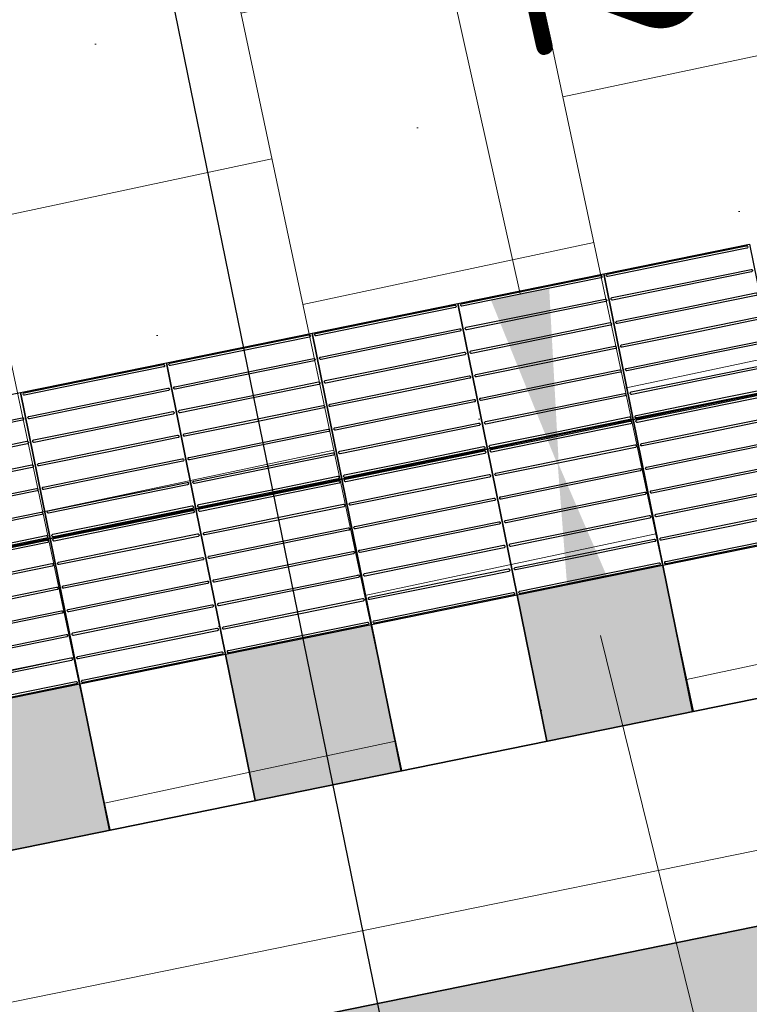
# Model space of a CAD drawing. Header units: metres. Extents: x 196651 to 397723, y 354703 to 710691.
# Tile 140 of 256: x 197841.24 to 197842.71, y 356143.48 to 356145.46. Entities that reach past the tile are written whole.
import ezdxf
from ezdxf.enums import TextEntityAlignment as Align

# ---------------------------------------------------------------- set-up
doc = ezdxf.new("R2010")
doc.units = ezdxf.units.M
doc.header["$MEASUREMENT"] = 0
doc.linetypes.add('VH-RWSBAND_110X220', pattern=[24, 10, -2, 2, -2, 2, -2, 2, -2])
for name, color, linetype, lineweight in [('N-WE-VH-GOOT_TEGEL-G', 170, 'Continuous', 35), ('N-WE-VH-KANTOPSLUITING_BUSPERRONBAND-G', 6, 'VH-RWSBAND_110X220', 35), ('N-WE-VH-KANTVERHARDING-G', 1, 'Continuous', 5), ('N-WE-VH-VERHARDING_BETON-A-200', 253, 'Continuous', 5), ('N-WE-VH-VERHARDING_TEGEL-300X300X60-A', 252, 'Continuous', 18), ('N-WE-VH-VERHARDING_TEGEL-A', 252, 'Continuous', 5), ('N-WE-VH-VERKEERSTEGEL-GELEIDETEGEL-S', 5, 'Continuous', 25), ('N-WE-VH-VERKEERSTEGEL-TEGEL ZWART-WIT-S', 7, 'Continuous', 25), ('X-XX-AL-VERWIJZING_DOORSNEDE-200-S', 3, 'Continuous', 25)]:
    doc.layers.add(name, color=color, linetype=linetype, lineweight=lineweight)
doc.layers.add('X-XX-AL-HULPLIJNEN', color=4, linetype='Continuous', lineweight=25, plot=False)
doc.styles.add('NLCS-ISO-M200-T18', font='NLCS-ISO.ttf')
doc.styles.get("Standard").update_dxf_attribs({"font": 'isocp.shx'})
doc.dimstyles.new('NLCS-M200-T18-PIJL', dxfattribs={"dimscale": 0.2, "dimtxt": 1.8, "dimasz": 1.8, "dimexe": 2, "dimexo": 2, "dimgap": 0.7, "dimtad": 1, "dimzin": 0, "dimdsep": 46, "dimtxsty": 'NLCS-ISO-M200-T18', "dimcen": 0, "dimdle": 2, "dimse1": 1, "dimse2": 1, "dimclrd": 256, "dimclre": 256, "dimclrt": 256, "dimadec": 1, "dimazin": 0, "dimtfac": 1, "dimtofl": 0, "dimtmove": 1, "dimatfit": 0, "dimfxl": 2, "dimfxlon": 1, "dimtfillclr": 254, "dimtolj": 1, "dimtzin": 0, "dimlwd": 18, "dimlwe": 18, "dimarcsym": 0})

# ---------------------------------------------------------------- blocks, each defined once
blk = doc.blocks.new('SVH-VERKEERSTEGEL_300X300_ZWART TEGEL_DYN')
h = blk.add_hatch(color=256)
h.dxf.hatch_style = 1
h.paths.add_polyline_path([(0, 0.3), (0, 0), (0.3, 0), (0.3, 0.3)])
at = {"flags": 128}
blk.add_lwpolyline([(0, 0.3), (0, 0), (0.3, 0), (0.3, 0.3)], close=True, dxfattribs=at)
blk = doc.blocks.new('SVH-VERKEERSTEGEL_300X300_WITTE TEGEL_DYN')
at = {"flags": 128}
blk.add_lwpolyline([(0, 0.3), (0, 0), (0.3, 0), (0.3, 0.3)], close=True, dxfattribs=at)
blk = doc.blocks.new('*U382')
for name, p in [('SVH-VERKEERSTEGEL_300X300_ZWART TEGEL_DYN', (6.9, 0)), ('SVH-VERKEERSTEGEL_300X300_WITTE TEGEL_DYN', (7.2, 0)), ('SVH-VERKEERSTEGEL_300X300_ZWART TEGEL_DYN', (7.5, 0)), ('SVH-VERKEERSTEGEL_300X300_WITTE TEGEL_DYN', (7.8, 0)), ('SVH-VERKEERSTEGEL_300X300_ZWART TEGEL_DYN', (8.1, 0)), ('SVH-VERKEERSTEGEL_300X300_WITTE TEGEL_DYN', (8.4, 0))]:
    blk.add_blockref(name, p)
blk = doc.blocks.new('*U383')
at = {"flags": 128}
for points in [[(6.9, 0.3), (6.9, 0.6), (7.2, 0.6), (7.2, 0.3)], [(7.2, 0.3), (7.2, 0.6), (7.5, 0.6), (7.5, 0.3)], [(7.5, 0.3), (7.5, 0.6), (7.8, 0.6), (7.8, 0.3)], [(7.8, 0.3), (7.8, 0.6), (8.1, 0.6), (8.1, 0.3)], [(8.1, 0.3), (8.1, 0.6), (8.4, 0.6), (8.4, 0.3)], [(8.4, 0.3), (8.4, 0.6), (8.7, 0.6), (8.7, 0.3)], [(6.9, 0), (6.9, 0.3), (7.2, 0.3), (7.2, 0)], [(7.2, 0), (7.2, 0.3), (7.5, 0.3), (7.5, 0)], [(7.5, 0), (7.5, 0.3), (7.8, 0.3), (7.8, 0)], [(7.8, 0), (7.8, 0.3), (8.1, 0.3), (8.1, 0)], [(8.1, 0), (8.1, 0.3), (8.4, 0.3), (8.4, 0)], [(8.4, 0), (8.4, 0.3), (8.7, 0.3), (8.7, 0)]]:
    blk.add_lwpolyline(points, close=True, dxfattribs=at)
for points in [[(7.2045, 0.5955, -0.414214), (7.207, 0.598), (7.3475, 0.598)], [(7.3475, 0.593), (7.207, 0.593, -0.414214), (7.2045, 0.5955), (7.2045, 0.5955)], [(7.3475, 0.598), (7.493, 0.598, -0.414214), (7.4955, 0.5955), (7.4955, 0.5955, -0.414214), (7.493, 0.593), (7.3475, 0.593)], [(7.5045, 0.5955, -0.414214), (7.507, 0.598), (7.6475, 0.598)], [(7.6475, 0.593), (7.507, 0.593, -0.414214), (7.5045, 0.5955), (7.5045, 0.5955)], [(7.6475, 0.598), (7.793, 0.598, -0.414214), (7.7955, 0.5955), (7.7955, 0.5955, -0.414214), (7.793, 0.593), (7.6475, 0.593)], [(7.8045, 0.5955, -0.414214), (7.807, 0.598), (7.9475, 0.598)], [(7.9475, 0.593), (7.807, 0.593, -0.414214), (7.8045, 0.5955), (7.8045, 0.5955)], [(7.9475, 0.598), (8.093, 0.598, -0.414214), (8.0955, 0.5955), (8.0955, 0.5955, -0.414214), (8.093, 0.593), (7.9475, 0.593)], [(8.1045, 0.5955, -0.414214), (8.107, 0.598), (8.2475, 0.598)], [(8.2475, 0.593), (8.107, 0.593, -0.414214), (8.1045, 0.5955), (8.1045, 0.5955)], [(8.2475, 0.598), (8.393, 0.598, -0.414214), (8.3955, 0.5955), (8.3955, 0.5955, -0.414214), (8.393, 0.593), (8.2475, 0.593)], [(8.4045, 0.5955, -0.414214), (8.407, 0.598), (8.5475, 0.598)], [(8.5475, 0.593), (8.407, 0.593, -0.414214), (8.4045, 0.5955), (8.4045, 0.5955)], [(8.5475, 0.598), (8.693, 0.598, -0.414214), (8.6955, 0.5955), (8.6955, 0.5955, -0.414214), (8.693, 0.593), (8.5475, 0.593)], [(7.0475, 0.5495), (7.193, 0.5495, -0.414214), (7.1955, 0.547), (7.1955, 0.547, -0.414214), (7.193, 0.5445), (7.0475, 0.5445)], [(7.2045, 0.547, -0.414214), (7.207, 0.5495), (7.3475, 0.5495)], [(7.3475, 0.5445), (7.207, 0.5445, -0.414214), (7.2045, 0.547), (7.2045, 0.547)], [(7.3475, 0.5495), (7.493, 0.5495, -0.414214), (7.4955, 0.547), (7.4955, 0.547, -0.414214), (7.493, 0.5445), (7.3475, 0.5445)], [(7.5045, 0.547, -0.414214), (7.507, 0.5495), (7.6475, 0.5495)], [(7.6475, 0.5445), (7.507, 0.5445, -0.414214), (7.5045, 0.547), (7.5045, 0.547)], [(7.6475, 0.5495), (7.793, 0.5495, -0.414214), (7.7955, 0.547), (7.7955, 0.547, -0.414214), (7.793, 0.5445), (7.6475, 0.5445)], [(7.8045, 0.547, -0.414214), (7.807, 0.5495), (7.9475, 0.5495)], [(7.9475, 0.5445), (7.807, 0.5445, -0.414214), (7.8045, 0.547), (7.8045, 0.547)], [(7.9475, 0.5495), (8.093, 0.5495, -0.414214), (8.0955, 0.547), (8.0955, 0.547, -0.414214), (8.093, 0.5445), (7.9475, 0.5445)], [(8.1045, 0.547, -0.414214), (8.107, 0.5495), (8.2475, 0.5495)], [(8.2475, 0.5445), (8.107, 0.5445, -0.414214), (8.1045, 0.547), (8.1045, 0.547)], [(8.2475, 0.5495), (8.393, 0.5495, -0.414214), (8.3955, 0.547), (8.3955, 0.547, -0.414214), (8.393, 0.5445), (8.2475, 0.5445)], [(8.4045, 0.547, -0.414214), (8.407, 0.5495), (8.5475, 0.5495)], [(8.5475, 0.5445), (8.407, 0.5445, -0.414214), (8.4045, 0.547), (8.4045, 0.547)], [(8.5475, 0.5495), (8.693, 0.5495, -0.414214), (8.6955, 0.547), (8.6955, 0.547, -0.414214), (8.693, 0.5445), (8.5475, 0.5445)], [(7.0475, 0.501), (7.193, 0.501, -0.414214), (7.1955, 0.4985), (7.1955, 0.4985, -0.414214), (7.193, 0.496), (7.0475, 0.496)], [(7.2045, 0.4985, -0.414214), (7.207, 0.501), (7.3475, 0.501)], [(7.3475, 0.496), (7.207, 0.496, -0.414214), (7.2045, 0.4985), (7.2045, 0.4985)], [(7.3475, 0.501), (7.493, 0.501, -0.414214), (7.4955, 0.4985), (7.4955, 0.4985, -0.414214), (7.493, 0.496), (7.3475, 0.496)], [(7.5045, 0.4985, -0.414214), (7.507, 0.501), (7.6475, 0.501)], [(7.6475, 0.496), (7.507, 0.496, -0.414214), (7.5045, 0.4985), (7.5045, 0.4985)], [(7.6475, 0.501), (7.793, 0.501, -0.414214), (7.7955, 0.4985), (7.7955, 0.4985, -0.414214), (7.793, 0.496), (7.6475, 0.496)], [(7.8045, 0.4985, -0.414214), (7.807, 0.501), (7.9475, 0.501)], [(7.9475, 0.496), (7.807, 0.496, -0.414214), (7.8045, 0.4985), (7.8045, 0.4985)], [(7.9475, 0.501), (8.093, 0.501, -0.414214), (8.0955, 0.4985), (8.0955, 0.4985, -0.414214), (8.093, 0.496), (7.9475, 0.496)], [(8.1045, 0.4985, -0.414214), (8.107, 0.501), (8.2475, 0.501)], [(8.2475, 0.496), (8.107, 0.496, -0.414214), (8.1045, 0.4985), (8.1045, 0.4985)], [(8.2475, 0.501), (8.393, 0.501, -0.414214), (8.3955, 0.4985), (8.3955, 0.4985, -0.414214), (8.393, 0.496), (8.2475, 0.496)], [(8.4045, 0.4985, -0.414214), (8.407, 0.501), (8.5475, 0.501)], [(8.5475, 0.496), (8.407, 0.496, -0.414214), (8.4045, 0.4985), (8.4045, 0.4985)], [(8.5475, 0.501), (8.693, 0.501, -0.414214), (8.6955, 0.4985), (8.6955, 0.4985, -0.414214), (8.693, 0.496), (8.5475, 0.496)], [(7.0475, 0.4525), (7.193, 0.4525, -0.414214), (7.1955, 0.45), (7.1955, 0.45, -0.414214), (7.193, 0.4475), (7.0475, 0.4475)], [(7.2045, 0.45, -0.414214), (7.207, 0.4525), (7.3475, 0.4525)], [(7.3475, 0.4475), (7.207, 0.4475, -0.414214), (7.2045, 0.45), (7.2045, 0.45)], [(7.3475, 0.4525), (7.493, 0.4525, -0.414214), (7.4955, 0.45), (7.4955, 0.45, -0.414214), (7.493, 0.4475), (7.3475, 0.4475)], [(7.5045, 0.45, -0.414214), (7.507, 0.4525), (7.6475, 0.4525)], [(7.6475, 0.4475), (7.507, 0.4475, -0.414214), (7.5045, 0.45), (7.5045, 0.45)], [(7.6475, 0.4525), (7.793, 0.4525, -0.414214), (7.7955, 0.45), (7.7955, 0.45, -0.414214), (7.793, 0.4475), (7.6475, 0.4475)], [(7.8045, 0.45, -0.414214), (7.807, 0.4525), (7.9475, 0.4525)], [(7.9475, 0.4475), (7.807, 0.4475, -0.414214), (7.8045, 0.45), (7.8045, 0.45)], [(7.9475, 0.4525), (8.093, 0.4525, -0.414214), (8.0955, 0.45), (8.0955, 0.45, -0.414214), (8.093, 0.4475), (7.9475, 0.4475)], [(8.1045, 0.45, -0.414214), (8.107, 0.4525), (8.2475, 0.4525)], [(8.2475, 0.4475), (8.107, 0.4475, -0.414214), (8.1045, 0.45), (8.1045, 0.45)], [(8.2475, 0.4525), (8.393, 0.4525, -0.414214), (8.3955, 0.45), (8.3955, 0.45, -0.414214), (8.393, 0.4475), (8.2475, 0.4475)], [(8.4045, 0.45, -0.414214), (8.407, 0.4525), (8.5475, 0.4525)], [(8.5475, 0.4475), (8.407, 0.4475, -0.414214), (8.4045, 0.45), (8.4045, 0.45)], [(8.5475, 0.4525), (8.693, 0.4525, -0.414214), (8.6955, 0.45), (8.6955, 0.45, -0.414214), (8.693, 0.4475), (8.5475, 0.4475)], [(7.0475, 0.404), (7.193, 0.404, -0.414214), (7.1955, 0.4015), (7.1955, 0.4015, -0.414214), (7.193, 0.399), (7.0475, 0.399)], [(7.2045, 0.4015, -0.414214), (7.207, 0.404), (7.3475, 0.404)], [(7.3475, 0.399), (7.207, 0.399, -0.414214), (7.2045, 0.4015), (7.2045, 0.4015)], [(7.3475, 0.404), (7.493, 0.404, -0.414214), (7.4955, 0.4015), (7.4955, 0.4015, -0.414214), (7.493, 0.399), (7.3475, 0.399)], [(7.5045, 0.4015, -0.414214), (7.507, 0.404), (7.6475, 0.404)], [(7.6475, 0.399), (7.507, 0.399, -0.414214), (7.5045, 0.4015), (7.5045, 0.4015)], [(7.6475, 0.404), (7.793, 0.404, -0.414214), (7.7955, 0.4015), (7.7955, 0.4015, -0.414214), (7.793, 0.399), (7.6475, 0.399)], [(7.8045, 0.4015, -0.414214), (7.807, 0.404), (7.9475, 0.404)], [(7.9475, 0.399), (7.807, 0.399, -0.414214), (7.8045, 0.4015), (7.8045, 0.4015)], [(7.9475, 0.404), (8.093, 0.404, -0.414214), (8.0955, 0.4015), (8.0955, 0.4015, -0.414214), (8.093, 0.399), (7.9475, 0.399)], [(8.1045, 0.4015, -0.414214), (8.107, 0.404), (8.2475, 0.404)], [(8.2475, 0.399), (8.107, 0.399, -0.414214), (8.1045, 0.4015), (8.1045, 0.4015)], [(8.2475, 0.404), (8.393, 0.404, -0.414214), (8.3955, 0.4015), (8.3955, 0.4015, -0.414214), (8.393, 0.399), (8.2475, 0.399)], [(8.4045, 0.4015, -0.414214), (8.407, 0.404), (8.5475, 0.404)], [(8.5475, 0.399), (8.407, 0.399, -0.414214), (8.4045, 0.4015), (8.4045, 0.4015)], [(8.5475, 0.404), (8.693, 0.404, -0.414214), (8.6955, 0.4015), (8.6955, 0.4015, -0.414214), (8.693, 0.399), (8.5475, 0.399)], [(7.0475, 0.3555), (7.193, 0.3555, -0.414214), (7.1955, 0.353), (7.1955, 0.353, -0.414214), (7.193, 0.3505), (7.0475, 0.3505)], [(7.2045, 0.353, -0.414214), (7.207, 0.3555), (7.3475, 0.3555)], [(7.3475, 0.3505), (7.207, 0.3505, -0.414214), (7.2045, 0.353), (7.2045, 0.353)], [(7.3475, 0.3555), (7.493, 0.3555, -0.414214), (7.4955, 0.353), (7.4955, 0.353, -0.414214), (7.493, 0.3505), (7.3475, 0.3505)], [(7.5045, 0.353, -0.414214), (7.507, 0.3555), (7.6475, 0.3555)], [(7.6475, 0.3505), (7.507, 0.3505, -0.414214), (7.5045, 0.353), (7.5045, 0.353)], [(7.6475, 0.3555), (7.793, 0.3555, -0.414214), (7.7955, 0.353), (7.7955, 0.353, -0.414214), (7.793, 0.3505), (7.6475, 0.3505)], [(7.8045, 0.353, -0.414214), (7.807, 0.3555), (7.9475, 0.3555)], [(7.9475, 0.3505), (7.807, 0.3505, -0.414214), (7.8045, 0.353), (7.8045, 0.353)], [(7.9475, 0.3555), (8.093, 0.3555, -0.414214), (8.0955, 0.353), (8.0955, 0.353, -0.414214), (8.093, 0.3505), (7.9475, 0.3505)], [(8.1045, 0.353, -0.414214), (8.107, 0.3555), (8.2475, 0.3555)], [(8.2475, 0.3505), (8.107, 0.3505, -0.414214), (8.1045, 0.353), (8.1045, 0.353)], [(8.2475, 0.3555), (8.393, 0.3555, -0.414214), (8.3955, 0.353), (8.3955, 0.353, -0.414214), (8.393, 0.3505), (8.2475, 0.3505)], [(8.4045, 0.353, -0.414214), (8.407, 0.3555), (8.5475, 0.3555)], [(8.5475, 0.3505), (8.407, 0.3505, -0.414214), (8.4045, 0.353), (8.4045, 0.353)], [(8.5475, 0.3555), (8.693, 0.3555, -0.414214), (8.6955, 0.353), (8.6955, 0.353, -0.414214), (8.693, 0.3505), (8.5475, 0.3505)], [(7.0475, 0.307), (7.193, 0.307, -0.414214), (7.1955, 0.3045), (7.1955, 0.3045, -0.414214), (7.193, 0.302), (7.0475, 0.302)], [(7.0475, 0.298), (7.193, 0.298, -0.414214), (7.1955, 0.2955), (7.1955, 0.2955, -0.414214), (7.193, 0.293), (7.0475, 0.293)], [(7.2045, 0.3045, -0.414214), (7.207, 0.307), (7.3475, 0.307)], [(7.3475, 0.302), (7.207, 0.302, -0.414214), (7.2045, 0.3045), (7.2045, 0.3045)], [(7.2045, 0.2955, -0.414214), (7.207, 0.298), (7.3475, 0.298)], [(7.3475, 0.307), (7.493, 0.307, -0.414214), (7.4955, 0.3045), (7.4955, 0.3045, -0.414214), (7.493, 0.302), (7.3475, 0.302)], [(7.3475, 0.298), (7.493, 0.298, -0.414214), (7.4955, 0.2955), (7.4955, 0.2955, -0.414214), (7.493, 0.293), (7.3475, 0.293)], [(7.5045, 0.3045, -0.414214), (7.507, 0.307), (7.6475, 0.307)], [(7.6475, 0.302), (7.507, 0.302, -0.414214), (7.5045, 0.3045), (7.5045, 0.3045)], [(7.5045, 0.2955, -0.414214), (7.507, 0.298), (7.6475, 0.298)], [(7.6475, 0.307), (7.793, 0.307, -0.414214), (7.7955, 0.3045), (7.7955, 0.3045, -0.414214), (7.793, 0.302), (7.6475, 0.302)], [(7.6475, 0.298), (7.793, 0.298, -0.414214), (7.7955, 0.2955), (7.7955, 0.2955, -0.414214), (7.793, 0.293), (7.6475, 0.293)], [(7.8045, 0.3045, -0.414214), (7.807, 0.307), (7.9475, 0.307)], [(7.9475, 0.302), (7.807, 0.302, -0.414214), (7.8045, 0.3045), (7.8045, 0.3045)], [(7.8045, 0.2955, -0.414214), (7.807, 0.298), (7.9475, 0.298)], [(7.9475, 0.307), (8.093, 0.307, -0.414214), (8.0955, 0.3045), (8.0955, 0.3045, -0.414214), (8.093, 0.302), (7.9475, 0.302)], [(7.9475, 0.298), (8.093, 0.298, -0.414214), (8.0955, 0.2955), (8.0955, 0.2955, -0.414214), (8.093, 0.293), (7.9475, 0.293)], [(8.1045, 0.3045, -0.414214), (8.107, 0.307), (8.2475, 0.307)], [(8.2475, 0.302), (8.107, 0.302, -0.414214), (8.1045, 0.3045), (8.1045, 0.3045)], [(8.1045, 0.2955, -0.414214), (8.107, 0.298), (8.2475, 0.298)], [(8.2475, 0.307), (8.393, 0.307, -0.414214), (8.3955, 0.3045), (8.3955, 0.3045, -0.414214), (8.393, 0.302), (8.2475, 0.302)], [(8.2475, 0.298), (8.393, 0.298, -0.414214), (8.3955, 0.2955), (8.3955, 0.2955, -0.414214), (8.393, 0.293), (8.2475, 0.293)], [(8.4045, 0.3045, -0.414214), (8.407, 0.307), (8.5475, 0.307)], [(8.5475, 0.302), (8.407, 0.302, -0.414214), (8.4045, 0.3045), (8.4045, 0.3045)], [(8.4045, 0.2955, -0.414214), (8.407, 0.298), (8.5475, 0.298)], [(8.5475, 0.307), (8.693, 0.307, -0.414214), (8.6955, 0.3045), (8.6955, 0.3045, -0.414214), (8.693, 0.302), (8.5475, 0.302)], [(8.5475, 0.298), (8.693, 0.298, -0.414214), (8.6955, 0.2955), (8.6955, 0.2955, -0.414214), (8.693, 0.293), (8.5475, 0.293)], [(7.3475, 0.293), (7.207, 0.293, -0.414214), (7.2045, 0.2955), (7.2045, 0.2955)], [(7.6475, 0.293), (7.507, 0.293, -0.414214), (7.5045, 0.2955), (7.5045, 0.2955)], [(7.9475, 0.293), (7.807, 0.293, -0.414214), (7.8045, 0.2955), (7.8045, 0.2955)], [(8.2475, 0.293), (8.107, 0.293, -0.414214), (8.1045, 0.2955), (8.1045, 0.2955)], [(8.5475, 0.293), (8.407, 0.293, -0.414214), (8.4045, 0.2955), (8.4045, 0.2955)], [(7.0475, 0.2495), (7.193, 0.2495, -0.414214), (7.1955, 0.247), (7.1955, 0.247, -0.414214), (7.193, 0.2445), (7.0475, 0.2445)], [(7.2045, 0.247, -0.414214), (7.207, 0.2495), (7.3475, 0.2495)], [(7.3475, 0.2445), (7.207, 0.2445, -0.414214), (7.2045, 0.247), (7.2045, 0.247)], [(7.3475, 0.2495), (7.493, 0.2495, -0.414214), (7.4955, 0.247), (7.4955, 0.247, -0.414214), (7.493, 0.2445), (7.3475, 0.2445)], [(7.5045, 0.247, -0.414214), (7.507, 0.2495), (7.6475, 0.2495)], [(7.6475, 0.2445), (7.507, 0.2445, -0.414214), (7.5045, 0.247), (7.5045, 0.247)], [(7.6475, 0.2495), (7.793, 0.2495, -0.414214), (7.7955, 0.247), (7.7955, 0.247, -0.414214), (7.793, 0.2445), (7.6475, 0.2445)], [(7.8045, 0.247, -0.414214), (7.807, 0.2495), (7.9475, 0.2495)], [(7.9475, 0.2445), (7.807, 0.2445, -0.414214), (7.8045, 0.247), (7.8045, 0.247)], [(7.9475, 0.2495), (8.093, 0.2495, -0.414214), (8.0955, 0.247), (8.0955, 0.247, -0.414214), (8.093, 0.2445), (7.9475, 0.2445)], [(8.1045, 0.247, -0.414214), (8.107, 0.2495), (8.2475, 0.2495)], [(8.2475, 0.2445), (8.107, 0.2445, -0.414214), (8.1045, 0.247), (8.1045, 0.247)], [(8.2475, 0.2495), (8.393, 0.2495, -0.414214), (8.3955, 0.247), (8.3955, 0.247, -0.414214), (8.393, 0.2445), (8.2475, 0.2445)], [(8.4045, 0.247, -0.414214), (8.407, 0.2495), (8.5475, 0.2495)], [(8.5475, 0.2445), (8.407, 0.2445, -0.414214), (8.4045, 0.247), (8.4045, 0.247)], [(8.5475, 0.2495), (8.693, 0.2495, -0.414214), (8.6955, 0.247), (8.6955, 0.247, -0.414214), (8.693, 0.2445), (8.5475, 0.2445)], [(7.0475, 0.201), (7.193, 0.201, -0.414214), (7.1955, 0.1985), (7.1955, 0.1985, -0.414214), (7.193, 0.196), (7.0475, 0.196)], [(7.2045, 0.1985, -0.414214), (7.207, 0.201), (7.3475, 0.201)], [(7.3475, 0.196), (7.207, 0.196, -0.414214), (7.2045, 0.1985), (7.2045, 0.1985)], [(7.3475, 0.201), (7.493, 0.201, -0.414214), (7.4955, 0.1985), (7.4955, 0.1985, -0.414214), (7.493, 0.196), (7.3475, 0.196)], [(7.5045, 0.1985, -0.414214), (7.507, 0.201), (7.6475, 0.201)], [(7.6475, 0.196), (7.507, 0.196, -0.414214), (7.5045, 0.1985), (7.5045, 0.1985)], [(7.6475, 0.201), (7.793, 0.201, -0.414214), (7.7955, 0.1985), (7.7955, 0.1985, -0.414214), (7.793, 0.196), (7.6475, 0.196)], [(7.8045, 0.1985, -0.414214), (7.807, 0.201), (7.9475, 0.201)], [(7.9475, 0.196), (7.807, 0.196, -0.414214), (7.8045, 0.1985), (7.8045, 0.1985)], [(7.9475, 0.201), (8.093, 0.201, -0.414214), (8.0955, 0.1985), (8.0955, 0.1985, -0.414214), (8.093, 0.196), (7.9475, 0.196)], [(8.1045, 0.1985, -0.414214), (8.107, 0.201), (8.2475, 0.201)], [(8.2475, 0.196), (8.107, 0.196, -0.414214), (8.1045, 0.1985), (8.1045, 0.1985)], [(8.2475, 0.201), (8.393, 0.201, -0.414214), (8.3955, 0.1985), (8.3955, 0.1985, -0.414214), (8.393, 0.196), (8.2475, 0.196)], [(8.4045, 0.1985, -0.414214), (8.407, 0.201), (8.5475, 0.201)], [(8.5475, 0.196), (8.407, 0.196, -0.414214), (8.4045, 0.1985), (8.4045, 0.1985)], [(8.5475, 0.201), (8.693, 0.201, -0.414214), (8.6955, 0.1985), (8.6955, 0.1985, -0.414214), (8.693, 0.196), (8.5475, 0.196)], [(7.0475, 0.1525), (7.193, 0.1525, -0.414214), (7.1955, 0.15), (7.1955, 0.15, -0.414214), (7.193, 0.1475), (7.0475, 0.1475)], [(7.2045, 0.15, -0.414214), (7.207, 0.1525), (7.3475, 0.1525)], [(7.3475, 0.1475), (7.207, 0.1475, -0.414214), (7.2045, 0.15), (7.2045, 0.15)], [(7.3475, 0.1525), (7.493, 0.1525, -0.414214), (7.4955, 0.15), (7.4955, 0.15, -0.414214), (7.493, 0.1475), (7.3475, 0.1475)], [(7.5045, 0.15, -0.414214), (7.507, 0.1525), (7.6475, 0.1525)], [(7.6475, 0.1475), (7.507, 0.1475, -0.414214), (7.5045, 0.15), (7.5045, 0.15)], [(7.6475, 0.1525), (7.793, 0.1525, -0.414214), (7.7955, 0.15), (7.7955, 0.15, -0.414214), (7.793, 0.1475), (7.6475, 0.1475)], [(7.8045, 0.15, -0.414214), (7.807, 0.1525), (7.9475, 0.1525)], [(7.9475, 0.1475), (7.807, 0.1475, -0.414214), (7.8045, 0.15), (7.8045, 0.15)], [(7.9475, 0.1525), (8.093, 0.1525, -0.414214), (8.0955, 0.15), (8.0955, 0.15, -0.414214), (8.093, 0.1475), (7.9475, 0.1475)], [(8.1045, 0.15, -0.414214), (8.107, 0.1525), (8.2475, 0.1525)], [(8.2475, 0.1475), (8.107, 0.1475, -0.414214), (8.1045, 0.15), (8.1045, 0.15)], [(8.2475, 0.1525), (8.393, 0.1525, -0.414214), (8.3955, 0.15), (8.3955, 0.15, -0.414214), (8.393, 0.1475), (8.2475, 0.1475)], [(8.4045, 0.15, -0.414214), (8.407, 0.1525), (8.5475, 0.1525)], [(8.5475, 0.1475), (8.407, 0.1475, -0.414214), (8.4045, 0.15), (8.4045, 0.15)], [(8.5475, 0.1525), (8.693, 0.1525, -0.414214), (8.6955, 0.15), (8.6955, 0.15, -0.414214), (8.693, 0.1475), (8.5475, 0.1475)], [(7.0475, 0.104), (7.193, 0.104, -0.414214), (7.1955, 0.1015), (7.1955, 0.1015, -0.414214), (7.193, 0.099), (7.0475, 0.099)], [(7.2045, 0.1015, -0.414214), (7.207, 0.104), (7.3475, 0.104)], [(7.3475, 0.099), (7.207, 0.099, -0.414214), (7.2045, 0.1015), (7.2045, 0.1015)], [(7.3475, 0.104), (7.493, 0.104, -0.414214), (7.4955, 0.1015), (7.4955, 0.1015, -0.414214), (7.493, 0.099), (7.3475, 0.099)], [(7.5045, 0.1015, -0.414214), (7.507, 0.104), (7.6475, 0.104)], [(7.6475, 0.099), (7.507, 0.099, -0.414214), (7.5045, 0.1015), (7.5045, 0.1015)], [(7.6475, 0.104), (7.793, 0.104, -0.414214), (7.7955, 0.1015), (7.7955, 0.1015, -0.414214), (7.793, 0.099), (7.6475, 0.099)], [(7.8045, 0.1015, -0.414214), (7.807, 0.104), (7.9475, 0.104)], [(7.9475, 0.099), (7.807, 0.099, -0.414214), (7.8045, 0.1015), (7.8045, 0.1015)], [(7.9475, 0.104), (8.093, 0.104, -0.414214), (8.0955, 0.1015), (8.0955, 0.1015, -0.414214), (8.093, 0.099), (7.9475, 0.099)], [(8.1045, 0.1015, -0.414214), (8.107, 0.104), (8.2475, 0.104)], [(8.2475, 0.099), (8.107, 0.099, -0.414214), (8.1045, 0.1015), (8.1045, 0.1015)], [(8.2475, 0.104), (8.393, 0.104, -0.414214), (8.3955, 0.1015), (8.3955, 0.1015, -0.414214), (8.393, 0.099), (8.2475, 0.099)], [(8.4045, 0.1015, -0.414214), (8.407, 0.104), (8.5475, 0.104)], [(8.5475, 0.099), (8.407, 0.099, -0.414214), (8.4045, 0.1015), (8.4045, 0.1015)], [(8.5475, 0.104), (8.693, 0.104, -0.414214), (8.6955, 0.1015), (8.6955, 0.1015, -0.414214), (8.693, 0.099), (8.5475, 0.099)], [(7.0475, 0.0555), (7.193, 0.0555, -0.414214), (7.1955, 0.053), (7.1955, 0.053, -0.414214), (7.193, 0.0505), (7.0475, 0.0505)], [(7.2045, 0.053, -0.414214), (7.207, 0.0555), (7.3475, 0.0555)], [(7.3475, 0.0505), (7.207, 0.0505, -0.414214), (7.2045, 0.053), (7.2045, 0.053)], [(7.3475, 0.0555), (7.493, 0.0555, -0.414214), (7.4955, 0.053), (7.4955, 0.053, -0.414214), (7.493, 0.0505), (7.3475, 0.0505)], [(7.5045, 0.053, -0.414214), (7.507, 0.0555), (7.6475, 0.0555)], [(7.6475, 0.0505), (7.507, 0.0505, -0.414214), (7.5045, 0.053), (7.5045, 0.053)], [(7.6475, 0.0555), (7.793, 0.0555, -0.414214), (7.7955, 0.053), (7.7955, 0.053, -0.414214), (7.793, 0.0505), (7.6475, 0.0505)], [(7.8045, 0.053, -0.414214), (7.807, 0.0555), (7.9475, 0.0555)], [(7.9475, 0.0505), (7.807, 0.0505, -0.414214), (7.8045, 0.053), (7.8045, 0.053)], [(7.9475, 0.0555), (8.093, 0.0555, -0.414214), (8.0955, 0.053), (8.0955, 0.053, -0.414214), (8.093, 0.0505), (7.9475, 0.0505)], [(8.1045, 0.053, -0.414214), (8.107, 0.0555), (8.2475, 0.0555)], [(8.2475, 0.0505), (8.107, 0.0505, -0.414214), (8.1045, 0.053), (8.1045, 0.053)], [(8.2475, 0.0555), (8.393, 0.0555, -0.414214), (8.3955, 0.053), (8.3955, 0.053, -0.414214), (8.393, 0.0505), (8.2475, 0.0505)], [(8.4045, 0.053, -0.414214), (8.407, 0.0555), (8.5475, 0.0555)], [(8.5475, 0.0505), (8.407, 0.0505, -0.414214), (8.4045, 0.053), (8.4045, 0.053)], [(8.5475, 0.0555), (8.693, 0.0555, -0.414214), (8.6955, 0.053), (8.6955, 0.053, -0.414214), (8.693, 0.0505), (8.5475, 0.0505)], [(7.0475, 0.007), (7.193, 0.007, -0.414214), (7.1955, 0.0045), (7.1955, 0.0045, -0.414214), (7.193, 0.002), (7.0475, 0.002)], [(7.2045, 0.0045, -0.414214), (7.207, 0.007), (7.3475, 0.007)], [(7.3475, 0.002), (7.207, 0.002, -0.414214), (7.2045, 0.0045), (7.2045, 0.0045)], [(7.3475, 0.007), (7.493, 0.007, -0.414214), (7.4955, 0.0045), (7.4955, 0.0045, -0.414214), (7.493, 0.002), (7.3475, 0.002)], [(7.5045, 0.0045, -0.414214), (7.507, 0.007), (7.6475, 0.007)], [(7.6475, 0.002), (7.507, 0.002, -0.414214), (7.5045, 0.0045), (7.5045, 0.0045)], [(7.6475, 0.007), (7.793, 0.007, -0.414214), (7.7955, 0.0045), (7.7955, 0.0045, -0.414214), (7.793, 0.002), (7.6475, 0.002)], [(7.8045, 0.0045, -0.414214), (7.807, 0.007), (7.9475, 0.007)], [(7.9475, 0.002), (7.807, 0.002, -0.414214), (7.8045, 0.0045), (7.8045, 0.0045)], [(7.9475, 0.007), (8.093, 0.007, -0.414214), (8.0955, 0.0045), (8.0955, 0.0045, -0.414214), (8.093, 0.002), (7.9475, 0.002)], [(8.1045, 0.0045, -0.414214), (8.107, 0.007), (8.2475, 0.007)], [(8.2475, 0.002), (8.107, 0.002, -0.414214), (8.1045, 0.0045), (8.1045, 0.0045)], [(8.2475, 0.007), (8.393, 0.007, -0.414214), (8.3955, 0.0045), (8.3955, 0.0045, -0.414214), (8.393, 0.002), (8.2475, 0.002)], [(8.4045, 0.0045, -0.414214), (8.407, 0.007), (8.5475, 0.007)], [(8.5475, 0.002), (8.407, 0.002, -0.414214), (8.4045, 0.0045), (8.4045, 0.0045)], [(8.5475, 0.007), (8.693, 0.007, -0.414214), (8.6955, 0.0045), (8.6955, 0.0045, -0.414214), (8.693, 0.002), (8.5475, 0.002)]]:
    blk.add_lwpolyline(points, format="xyb", dxfattribs=at)
blk = doc.blocks.new('*U294')
blk.add_line((3.6062, -17.6232), (-3.1945, 15.6113))
for tag, p in [('A200', (-1.5615, 15.3127)), ('B200', (4.9906, -16.707))]:
    blk.add_attdef(tag, text='', height=0.7, rotation=281.5647).set_placement(p, align=Align.CENTER)
blk = doc.blocks.new('*D2126')
at = {"layer": 'Defpoints', "color": 0, "transparency": 16777216}
for p in [(197841.7679, 356144.4305), (197843.1453, 356141.2501), (197842.5878, 356141.1123)]:
    blk.add_point(p, dxfattribs=at)
at = {"layer": 'X-XX-AL-HULPLIJNEN', "linetype": 'Continuous', "lineweight": 18, "transparency": 16777216}
blk.add_line((197842.4118, 356144.2188), (197843.0589, 356141.5996), dxfattribs=at)
at = {"layer": 'X-XX-AL-HULPLIJNEN', "transparency": 16777216}
for points in [[(197842.47, 356144.2332), (197842.3535, 356144.2044), (197842.3254, 356144.5683)], [(197843.1172, 356141.6139), (197843.0007, 356141.5852), (197843.1453, 356141.2501)]]:
    blk.add_solid(points, dxfattribs=at)
at = {"layer": 'X-XX-AL-HULPLIJNEN', "transparency": 16777216, "insert": (197843.046, 356142.9859), "char_height": 0.36, "attachment_point": 5, "rotation": 283.879, "style": 'NLCS-ISO-M200-T18'}
blk.add_mtext('\\A1;3.42', dxfattribs=at)
blk = doc.blocks.new('*D2127')
at = {"layer": 'Defpoints', "color": 0, "transparency": 16777216}
for p in [(197841.2833, 356146.7984), (197842.3283, 356144.5556), (197841.8098, 356144.4399)]:
    blk.add_point(p, dxfattribs=at)
at = {"layer": 'X-XX-AL-HULPLIJNEN', "linetype": 'Continuous', "lineweight": 18, "transparency": 16777216}
blk.add_line((197841.8802, 356146.5628), (197842.2498, 356144.9069), dxfattribs=at)
at = {"layer": 'X-XX-AL-HULPLIJNEN', "transparency": 16777216}
for points in [[(197841.9388, 356146.5759), (197841.8217, 356146.5497), (197841.8018, 356146.9141)], [(197842.3084, 356144.92), (197842.1913, 356144.8939), (197842.3283, 356144.5556)]]:
    blk.add_solid(points, dxfattribs=at)
at = {"layer": 'X-XX-AL-HULPLIJNEN', "transparency": 16777216, "insert": (197842.3773, 356145.8046), "char_height": 0.36, "attachment_point": 5, "rotation": 282.5826, "style": 'NLCS-ISO-M200-T18'}
blk.add_mtext('\\A1;2.42', dxfattribs=at)

msp = doc.modelspace()

# ---------------------------------------------------------------- hatches: boundary and pattern name
at = {"layer": 'N-WE-VH-VERHARDING_BETON-A-200'}
h = msp.add_hatch(color=256, dxfattribs=at)
edge = h.paths.add_edge_path()
edge.add_line((197822.6379, 356135.4192), (197822.7565, 356135.09))
edge.add_arc((197870.0848, 356003.7576), 139.6, 96.178077, 109.817667, ccw=False)
edge.add_line((197855.0612, 356142.5468), (197859.0463, 356142.9782))
edge.add_arc((197871.3579, 356025.2547), 118.3656, 83.88402, 95.970322, ccw=False)
edge.add_line((197883.9687, 356142.9465), (197885.6665, 356142.762))
edge.add_line((197885.6665, 356142.762), (197889.5474, 356142.3403))
edge.add_line((197889.5474, 356142.3403), (197881.7497, 356143.902))
edge.add_arc((197862.1421, 356045.9961), 99.85, 78.675235, 80.789964)
edge.add_line((197878.1235, 356144.5588), (197860.9594, 356147.3419))
edge.add_line((197860.9594, 356147.3419), (197834.4786, 356141.9545))
edge.add_line((197834.4786, 356141.9545), (197822.6379, 356135.4192))
at = {"layer": 'N-WE-VH-VERHARDING_TEGEL-300X300X60-A'}
h = msp.add_hatch(dxfattribs=at)
h.set_pattern_fill('AVH-TEGEL_400X400_HALFST_STIP', color=256, scale=1.5, angle=102, pattern_type=2)
h.set_pattern_definition([(102, (198927.37624, 355545.38647), (-0.58688856, -0.12474701), []), (192, (198927.37624, 355545.38647), (0.12474701, -0.58688856), [0.6, -0.6]), (192, (198926.727, 355545.55516), (0.12474701, -0.58688856), [0.6, -0.6]), (102, (198927.0204, 355545.61754), (-0.64926207, 0.16869727), [0, -0.6])])
edge = h.paths.add_edge_path()
edge.add_line((197833.5687, 356143.5654), (197834.2935, 356142.2521))
edge.add_line((197834.2935, 356142.2521), (197834.3563, 356142.2868))
edge.add_line((197834.3563, 356142.2868), (197834.3863, 356142.2929))
edge.add_line((197834.3863, 356142.2929), (197834.3664, 356142.3909))
edge.add_line((197834.3664, 356142.3909), (197857.9568, 356147.1902))
edge.add_line((197857.9568, 356147.1902), (197857.9767, 356147.0925))
edge.add_arc((197857.6177, 356149.5758), 2.5092, 278.2256, 284.7653)
edge.add_line((197858.2572, 356147.1495), (197857.9809, 356148.5079))
edge.add_line((197857.9809, 356148.5079), (197856.939, 356148.4831))
edge.add_arc((197857.788, 356133.7776), 14.73, 93.30444, 95.04498)
edge.add_line((197856.4927, 356148.4505), (197851.0331, 356147.9685))
edge.add_arc((197855.911, 356080.2723), 67.8717, 94.121414, 95.665993)
edge.add_line((197849.2101, 356147.8124), (197848.2168, 356147.7065))
edge.add_arc((197855.911, 356080.2723), 67.8717, 96.509269, 99.873963)
edge.add_line((197844.2723, 356147.1387), (197843.2894, 356146.9601))
edge.add_arc((197855.911, 356080.2723), 67.8717, 100.717239, 102.254374)
edge.add_line((197841.5051, 356146.5976), (197836.5889, 356145.3569))
edge.add_arc((197843.5577, 356117.7427), 28.48, 104.16349, 111.07741)
edge.add_line((197833.3154, 356144.3172), (197833.5687, 356143.5654))
at = {"layer": 'N-WE-VH-VERHARDING_TEGEL-A'}
h = msp.add_hatch(dxfattribs=at)
h.set_pattern_fill('AVH-TEGEL_300X300_HALFST', color=256, scale=2, angle=200, style=0, pattern_type=2)
h.set_pattern_definition([(200, (0, 0), (-0.46120952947, -0.48711987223), [0.6, -0.6]), (290, (0, 0), (0.5638155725, 0.205212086), [])])
edge = h.paths.add_edge_path()
edge.add_line((197802.8211, 356136.1818), (197803.7989, 356133.9451))
edge.add_line((197803.7989, 356133.9451), (197830.7592, 356146.1091))
edge.add_arc((197843.5577, 356117.7427), 31.12, 104.16349, 114.28402, ccw=False)
edge.add_line((197835.9429, 356147.9167), (197840.9013, 356149.168))
edge.add_arc((197855.911, 356080.2723), 70.5117, 94.138868, 102.290458, ccw=False)
edge.add_line((197850.8219, 356150.6001), (197852.1146, 356150.7143))
edge.add_line((197852.1146, 356150.7143), (197851.907, 356152.413))
edge.add_arc((197855.911, 356080.2723), 72.2517, 93.176823, 102.313151)
edge.add_line((197840.503, 356150.862), (197836.691, 356149.9))
edge.add_line((197836.691, 356149.9), (197832.765, 356148.722))
edge.add_line((197832.765, 356148.722), (197828.92, 356147.396))
edge.add_line((197828.92, 356147.396), (197827.944, 356146.997))
edge.add_line((197827.944, 356146.997), (197824.464, 356145.647))
edge.add_line((197824.464, 356145.647), (197821.026, 356144.191))
edge.add_line((197821.026, 356144.191), (197813.186, 356140.73))
edge.add_line((197813.186, 356140.73), (197806.999, 356137.988))
edge.add_line((197806.999, 356137.988), (197802.8211, 356136.1818))

# ---------------------------------------------------------------- linework, layer by layer
at = {"layer": 'N-WE-VH-GOOT_TEGEL-G', "flags": 128}
msp.add_lwpolyline([(197730.2096, 356094.5881), (197737.0809, 356097.5981, -0.028855), (197742.8817, 356099.5606), (197753.8947, 356102.5912, 0.037053), (197760.4329, 356104.9231), (197776.874, 356112.1998, 0.049763), (197784.9734, 356116.7956), (197788.1912, 356119.0713, -0.049763), (197797.3613, 356124.2747), (197798.1421, 356124.6202), (197798.8731, 356124.9438), (197807.1042, 356128.5868), (197811.0107, 356130.3158), (197812.6439, 356131.0387, -0.003777), (197814.6768, 356131.9225), (197820.4685, 356134.2233, -0.000098), (197820.4788, 356134.2276), (197834.4786, 356141.9545), (197860.9594, 356147.3419), (197878.1235, 356144.5588, -0.009228)], format="xyb", dxfattribs=at)
at = {"layer": 'N-WE-VH-KANTOPSLUITING_BUSPERRONBAND-G', "linetype": 'Continuous', "flags": 128}
msp.add_lwpolyline([(197835.3463, 356142.5902), (197856.9769, 356146.9909)], dxfattribs=at)
at = {"layer": 'N-WE-VH-KANTVERHARDING-G', "flags": 128}
msp.add_lwpolyline([(197820.4131, 356134.3627), (197834.4262, 356142.0969), (197860.9564, 356147.4943)], dxfattribs=at)

# ---------------------------------------------------------------- block references
at = {"layer": 'N-WE-VH-VERKEERSTEGEL-GELEIDETEGEL-S', "rotation": 11.49964297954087}
msp.add_blockref('*U383', (197834.3066, 356142.6849), dxfattribs=at)
at = {"layer": 'N-WE-VH-VERKEERSTEGEL-TEGEL ZWART-WIT-S', "rotation": 11.49964297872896}
msp.add_blockref('*U382', (197834.3664, 356142.3909), dxfattribs=at)
at = {"layer": 'X-XX-AL-VERWIJZING_DOORSNEDE-200-S'}
msp.add_blockref('*U294', (197843.3019, 356136.9341), dxfattribs=at)

# ---------------------------------------------------------------- dimensions: what is measured, and where the dimension line sits
at = {"layer": 'X-XX-AL-HULPLIJNEN'}
for p1, p2, distance, picture, middle in [((197841.2833, 356146.7984), (197841.8098, 356144.4399), 0.5312, '*D2127', (197842.3773, 356145.8046)), ((197841.7679, 356144.4305), (197842.5878, 356141.1123), 0.5743, '*D2126', (197843.046, 356142.9859))]:
    dim = msp.add_aligned_dim(p1=p1, p2=p2, distance=distance, dimstyle='NLCS-M200-T18-PIJL', dxfattribs=at)
    dim.commit()
    dim.dimension.update_dxf_attribs({"geometry": picture, "text_midpoint": middle})

doc.saveas('drawing.dxf')
